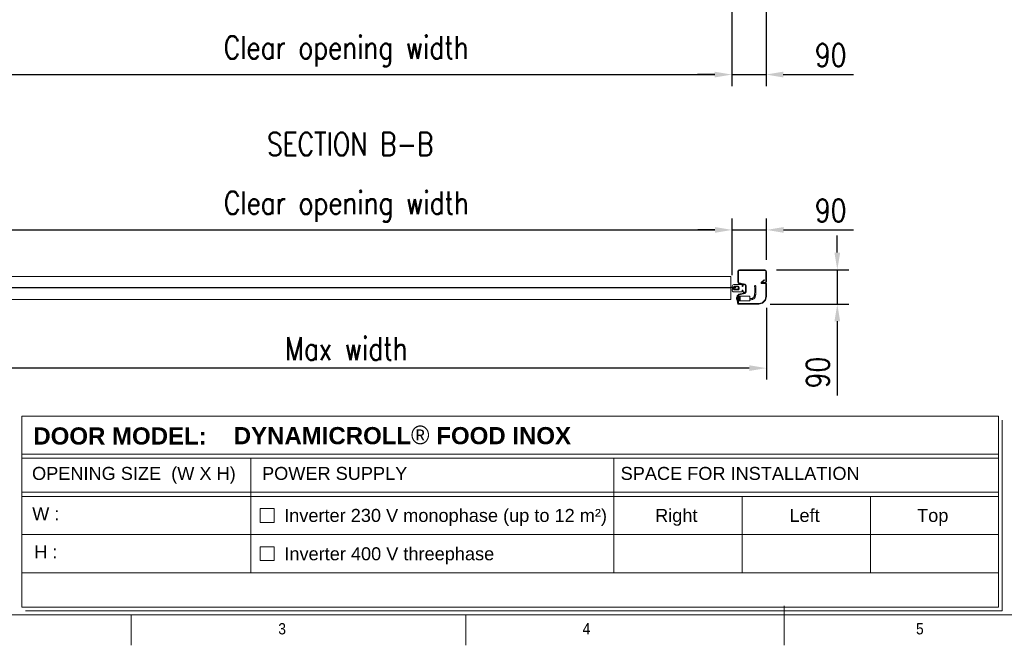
# Model space of a CAD drawing. Header units: millimetres. Extents: x 1545 to 17790, y 764 to 5765.
# Tile 3 of 5: x 3060 to 5640, y 964 to 2603. Entities that reach past the tile are written whole.
import ezdxf

# ---------------------------------------------------------------- set-up
doc = ezdxf.new("R2010")
doc.units = ezdxf.units.MM
doc.header["$LTSCALE"] = 50
doc.header["$PDSIZE"] = -1
doc.layers.add('FORMAT', color=7, linetype='Continuous')
doc.styles.add('NYIP', font='romans.shx', dxfattribs={"width": 0.8})
doc.styles.add('SLDTEXTSTYLE0', font='GOTHIC.TTF', dxfattribs={"width": 0.913})
doc.styles.get("Standard").update_dxf_attribs({"font": 'GOTHIC.TTF'})
doc.dimstyles.new('STANDARD35', dxfattribs={"dimscale": 35, "dimtxt": 2, "dimasz": 1.5, "dimexe": 1, "dimexo": 1, "dimgap": 0.7, "dimtad": 1, "dimdec": 0, "dimdsep": 46, "dimtxsty": 'NYIP', "dimcen": 0, "dimclrd": 1, "dimclre": 1, "dimclrt": 2, "dimadec": 0, "dimazin": 0, "dimtfac": 1, "dimtdec": 0, "dimtix": 1, "dimtmove": 0, "dimatfit": 3, "dimfxl": 0, "dimtvp": 1, "dimtolj": 1, "dimtzin": 0, "dimarcsym": 0})

# ---------------------------------------------------------------- blocks, each defined once
blk = doc.blocks.new('A$C7C9C4F3F')
at = {"layer": 'FORMAT', "color": 7, "lineweight": 5}
for p, q in [((8295, 0), (8295, 258.3)), ((199.3, 199.3), (16199.3, 199.3)), ((4017.9, 199.3), (4017.9, 0)), ((6210.3, 0), (6210.3, 199.3))]:
    blk.add_line(p, q, dxfattribs=at)
at = {"color": 7, "lineweight": 5, "char_height": 73.8, "attachment_point": 1, "style": 'SLDTEXTSTYLE0'}
for s, insert in [('3', (4981.2, 145.3)), ('4', (6974.3, 145.3))]:
    blk.add_mtext(s, dxfattribs=dict(at, insert=insert))
at = {"layer": 'FORMAT', "color": 7, "lineweight": 5, "insert": (9158.6, 145.3), "char_height": 73.8, "attachment_point": 1, "style": 'SLDTEXTSTYLE0'}
blk.add_mtext('5', dxfattribs=at)
blk = doc.blocks.new('*D26')
at = {"color": 1, "lineweight": -2, "transparency": 16777216}
for p, q in [((2905.3, 1933.7), (2905.3, 2082)), ((4926.3, 1933.7), (4926.3, 2082)), ((2950.3, 2052), (4881.3, 2052))]:
    blk.add_line(p, q, dxfattribs=at)
at = {"color": 1, "transparency": 16777216}
for points in [[(2950.3, 2059.5), (2950.3, 2044.5), (2905.3, 2052)], [(4881.3, 2059.5), (4881.3, 2044.5), (4926.3, 2052)]]:
    blk.add_solid(points, dxfattribs=at)
at = {"layer": 'Defpoints', "color": 0, "transparency": 16777216}
for p in [(4926.3, 2052), (2905.3, 1903.7), (4926.3, 1903.7)]:
    blk.add_point(p, dxfattribs=at)
at = {"color": 2, "lineweight": 5, "transparency": 16777216, "insert": (3915.8, 2113), "char_height": 60, "attachment_point": 5, "style": 'NYIP'}
blk.add_mtext('\\A1;Clear opening width', dxfattribs=at)
blk = doc.blocks.new('*D27')
at = {"color": 1, "lineweight": -2, "transparency": 16777216}
for p, q in [((4926.3, 1933.7), (4926.3, 2082)), ((5016.3, 1973.4), (5016.3, 2082)), ((4881.3, 2052), (4836.3, 2052)), ((4926.3, 2052), (5016.3, 2052)), ((5061.3, 2052), (5244.4, 2052))]:
    blk.add_line(p, q, dxfattribs=at)
at = {"color": 1, "transparency": 16777216}
for points in [[(4881.3, 2059.5), (4881.3, 2044.5), (4926.3, 2052)], [(5061.3, 2059.5), (5061.3, 2044.5), (5016.3, 2052)]]:
    blk.add_solid(points, dxfattribs=at)
at = {"layer": 'Defpoints', "color": 0, "transparency": 16777216}
for p in [(5016.3, 2052), (5016.3, 1943.4), (4926.3, 1903.7)]:
    blk.add_point(p, dxfattribs=at)
at = {"color": 2, "lineweight": 5, "transparency": 16777216, "insert": (5184.6, 2103), "char_height": 60, "attachment_point": 5, "style": 'NYIP'}
blk.add_mtext('\\A1;90', dxfattribs=at)
blk = doc.blocks.new('*D29')
at = {"color": 1, "lineweight": -2, "transparency": 16777216}
for p, q in [((2815.3, 1847.9), (2815.3, 1659.9)), ((5016.3, 1847.9), (5016.3, 1659.9)), ((4971.3, 1689.9), (2860.3, 1689.9))]:
    blk.add_line(p, q, dxfattribs=at)
at = {"color": 1, "transparency": 16777216}
for points in [[(2860.3, 1697.4), (2860.3, 1682.4), (2815.3, 1689.9)], [(4971.3, 1697.4), (4971.3, 1682.4), (5016.3, 1689.9)]]:
    blk.add_solid(points, dxfattribs=at)
at = {"layer": 'Defpoints', "color": 0, "transparency": 16777216}
for p in [(2815.3, 1877.9), (5016.3, 1877.9), (2815.3, 1689.9)]:
    blk.add_point(p, dxfattribs=at)
at = {"color": 2, "lineweight": 5, "transparency": 16777216, "insert": (3915.8, 1740.9), "char_height": 60, "attachment_point": 5, "style": 'NYIP'}
blk.add_mtext('\\A1;Max width', dxfattribs=at)
blk = doc.blocks.new('*D30')
at = {"color": 1, "lineweight": -2, "transparency": 16777216}
for p, q in [((5202, 1992.6), (5202, 2037.6)), ((5042.5, 1947.6), (5232, 1947.6)), ((5202, 1947.6), (5202, 1857.6)), ((5026, 1857.6), (5232, 1857.6)), ((5202, 1812.6), (5202, 1618.5))]:
    blk.add_line(p, q, dxfattribs=at)
at = {"color": 1, "transparency": 16777216}
for points in [[(5194.5, 1992.6), (5209.5, 1992.6), (5202, 1947.6)], [(5194.5, 1812.6), (5209.5, 1812.6), (5202, 1857.6)]]:
    blk.add_solid(points, dxfattribs=at)
at = {"layer": 'Defpoints', "color": 0, "transparency": 16777216}
for p in [(5012.5, 1947.6), (4996, 1857.6), (5202, 1857.6)]:
    blk.add_point(p, dxfattribs=at)
at = {"color": 2, "lineweight": 5, "transparency": 16777216, "insert": (5151, 1678.3), "char_height": 60, "attachment_point": 5, "rotation": 90, "style": 'NYIP'}
blk.add_mtext('\\A1;90', dxfattribs=at)
blk = doc.blocks.new('*D31')
at = {"color": 1, "lineweight": -2, "transparency": 16777216}
for p, q in [((2904.8, 2622.9), (2904.8, 2429.1)), ((4925.8, 2622.9), (4925.8, 2429.1)), ((2949.8, 2459.1), (4880.8, 2459.1))]:
    blk.add_line(p, q, dxfattribs=at)
at = {"color": 1, "transparency": 16777216}
for points in [[(2949.8, 2466.6), (2949.8, 2451.6), (2904.8, 2459.1)], [(4880.8, 2466.6), (4880.8, 2451.6), (4925.8, 2459.1)]]:
    blk.add_solid(points, dxfattribs=at)
at = {"layer": 'Defpoints', "color": 0, "transparency": 16777216}
for p in [(2904.8, 2652.9), (4925.8, 2652.9), (4925.8, 2459.1)]:
    blk.add_point(p, dxfattribs=at)
at = {"color": 2, "lineweight": 5, "transparency": 16777216, "insert": (3915.3, 2520.1), "char_height": 60, "attachment_point": 5, "style": 'NYIP'}
blk.add_mtext('\\A1;Clear opening width', dxfattribs=at)
blk = doc.blocks.new('*D33')
at = {"color": 1, "lineweight": -2, "transparency": 16777216}
for p, q in [((4925.8, 2622.9), (4925.8, 2429.1)), ((5015.3, 2622.9), (5015.3, 2429.1)), ((4880.8, 2459.1), (4835.8, 2459.1)), ((4925.8, 2459.1), (5015.3, 2459.1)), ((5060.3, 2459.1), (5244.4, 2459.1))]:
    blk.add_line(p, q, dxfattribs=at)
at = {"color": 1, "transparency": 16777216}
for points in [[(4880.8, 2466.6), (4880.8, 2451.6), (4925.8, 2459.1)], [(5060.3, 2466.6), (5060.3, 2451.6), (5015.3, 2459.1)]]:
    blk.add_solid(points, dxfattribs=at)
at = {"layer": 'Defpoints', "color": 0, "transparency": 16777216}
for p in [(4925.8, 2652.9), (5015.3, 2652.9), (5015.3, 2459.1)]:
    blk.add_point(p, dxfattribs=at)
at = {"color": 2, "lineweight": 5, "transparency": 16777216, "insert": (5184.6, 2510.1), "char_height": 60, "attachment_point": 5, "style": 'NYIP'}
blk.add_mtext('\\A1;90', dxfattribs=at)

msp = doc.modelspace()

# ---------------------------------------------------------------- linework, layer by layer
at = {"lineweight": 5}
for p, q in [((4941.3, 1915.9), (4941.3, 1943.4)), ((4942.8, 1915.9), (4942.8, 1943.4)), ((4945.4, 1947.6), (5012.1, 1947.6)), ((4945.4, 1946.1), (5012.1, 1946.1)), ((5014.8, 1943.4), (5014.8, 1916.8)), ((5016.3, 1943.4), (5016.3, 1916.8)), ((4922.9, 1930), (2904.9, 1930)), ((4922.9, 1930), (4922.9, 1901.5)), ((4959.2, 1908.1), (4944.4, 1911.8)), ((4959.6, 1909.6), (4944.8, 1913.3)), ((4956.3, 1909.7), (4960.3, 1909.7)), ((5003.6, 1915.3), (5010.7, 1921.2)), ((5004.3, 1914.1), (5004.3, 1912.6)), ((5012.1, 1914.1), (5004.3, 1914.1)), ((5012.1, 1912.6), (5004.3, 1912.6)), ((5004.4, 1914.4), (5011.5, 1920.3)), ((5014.1, 1912.6), (5005, 1912.6)), ((5014.1, 1911.4), (5005, 1911.4)), ((5011.5, 1920.3), (5010.7, 1921.2)), ((5015.1, 1877.9), (5015.1, 1910.4)), ((5016.3, 1877.9), (5016.3, 1910.4)), ((4905.9, 1901.5), (2925.9, 1901.5)), ((4905.9, 1900), (2925.9, 1900)), ((4905.9, 1900), (4905.9, 1901.5)), ((4935.9, 1901.5), (4905.9, 1901.5)), ((4935.9, 1900), (4905.9, 1900)), ((4922.9, 1900), (4922.9, 1870)), ((4926.3, 1901.2), (4926.3, 1903.7)), ((4930.4, 1901.2), (4926.3, 1901.2)), ((4926.3, 1894.7), (4926.3, 1897.2)), ((4926.3, 1897.2), (4930.4, 1897.2)), ((4926.9, 1902), (4926.9, 1901.5)), ((4926.9, 1902), (4931.4, 1902)), ((4935.9, 1901.5), (4926.9, 1901.5)), ((4926.9, 1900), (4926.9, 1899.5)), ((4926.9, 1900), (4935.9, 1900)), ((4931.4, 1899.5), (4926.9, 1899.5)), ((4931.4, 1903.5), (4930.4, 1901.2)), ((4930.4, 1897.2), (4931.4, 1894.8)), ((4931.3, 1908.7), (4951.6, 1908.7)), ((4951.6, 1889.7), (4931.3, 1889.7)), ((4931.4, 1902), (4931.4, 1904.5)), ((4942.9, 1903.5), (4931.4, 1903.5)), ((4931.4, 1897.1), (4931.4, 1899.5)), ((4931.4, 1894.8), (4942.9, 1894.8)), ((4931.7, 1904.8), (4941.8, 1904.8)), ((4941.8, 1896.8), (4931.7, 1896.8)), ((4935.9, 1901.5), (4935.9, 1900)), ((4942.7, 1896.8), (4941.8, 1896.8)), ((4942.3, 1897), (4943, 1897)), ((4942.8, 1900.8), (4943.4, 1900.8)), ((4943, 1897), (4943, 1897)), ((4944.4, 1883.4), (4959.2, 1887.1)), ((4944.8, 1881.9), (4959.6, 1885.6)), ((4944.9, 1896.8), (4944.9, 1901.5)), ((4952.6, 1907.7), (4952.6, 1905.5)), ((4952.6, 1892.8), (4952.6, 1890.7)), ((4955.3, 1905.5), (4955.3, 1908.7)), ((4955.3, 1889.7), (4955.3, 1892.8)), ((4960.3, 1888.7), (4956.3, 1888.7)), ((4961.3, 1908.7), (4961.3, 1889.7)), ((4961.3, 1889.7), (4961.3, 1905.5)), ((4962.8, 1889.7), (4962.8, 1905.5)), ((4922.9, 1870), (2904.9, 1870)), ((4939.3, 1876.6), (4939, 1876.6)), ((4939, 1868.6), (4939, 1876.6)), ((4939, 1868.6), (4939.3, 1868.6)), ((4940.3, 1880.1), (4939.3, 1880.1)), ((4939.3, 1865.1), (4939.3, 1880.1)), ((4939.3, 1865.1), (4940.3, 1865.1)), ((4940.3, 1880.6), (4940.3, 1859.8)), ((4941.5, 1880.6), (4940.3, 1880.6)), ((4941.3, 1858.6), (4941.3, 1879.4)), ((4941.3, 1858.6), (4942.8, 1858.6)), ((4941.5, 1880.6), (4941.5, 1859.8)), ((4942.5, 1858.8), (4996, 1858.8)), ((4942.5, 1857.6), (4996, 1857.6)), ((4947.8, 1878.6), (4942.8, 1879.6)), ((4947.8, 1878.6), (4942.8, 1879.6)), ((4942.8, 1858.6), (4942.8, 1879.4)), ((4942.8, 1877.7), (4943.9, 1877.5)), ((4942.8, 1877.6), (4947.8, 1877)), ((4947.8, 1875.4), (4942.8, 1876)), ((4942.8, 1875.4), (4947.8, 1874.8)), ((4942.8, 1874.4), (4947.8, 1874.4)), ((4942.8, 1872.4), (4947.8, 1872.4)), ((4942.8, 1872.3), (4947.8, 1872.3)), ((4947.8, 1869.3), (4942.8, 1868.5)), ((4942.8, 1867.7), (4947.8, 1868.5)), ((4947.8, 1867.3), (4942.8, 1866.5)), ((4942.8, 1865.9), (4947.8, 1866.9)), ((4942.8, 1865.6), (4947.8, 1866.6)), ((4943.2, 1877.6), (4942.9, 1877.6)), ((4972.8, 1878.6), (4947.8, 1878.6)), ((4947.8, 1878.6), (4947.8, 1878.5)), ((4947.8, 1878.6), (4947.8, 1878.6)), ((4947.8, 1878.5), (4947.8, 1877.7)), ((4947.8, 1877.7), (4947.8, 1877)), ((4947.8, 1877), (4947.8, 1875.4)), ((4947.8, 1875.4), (4947.8, 1871.3)), ((4947.8, 1871.3), (4947.8, 1869.4)), ((4947.8, 1869.4), (4947.8, 1868.5)), ((4947.8, 1868.5), (4947.8, 1867.3)), ((4947.8, 1867.3), (4947.8, 1866.9)), ((4947.8, 1866.9), (4947.8, 1866.6)), ((4947.8, 1866.6), (4972.8, 1866.6)), ((4972.8, 1878.6), (4972.8, 1878.2)), ((4972.8, 1878.2), (4972.8, 1866.6)), ((4996.2, 1858.8), (5005.4, 1861.3)), ((4996.5, 1857.7), (5005.7, 1860.1)), ((5005.8, 1861.6), (5012.3, 1868)), ((5006.7, 1860.7), (5013.2, 1867.2)), ((5012.6, 1868.5), (5015, 1877.6)), ((5013.7, 1868.2), (5016.2, 1877.3)), ((3064.9, 1563.9), (5624.1, 1563.9)), ((3064.9, 1563.9), (3064.9, 1063.9)), ((5624.1, 1563.9), (5624.1, 1063.9)), ((5634.4, 1553.6), (5634.4, 1053.6)), ((3064.9, 1464.5), (5624.1, 1464.5)), ((3064.9, 1453.6), (5624.1, 1453.6)), ((3665.1, 1453.6), (3665.1, 1153.6)), ((4616.8, 1453.6), (4616.8, 1153.6)), ((3064.9, 1364.5), (5624.1, 1364.5)), ((3064.9, 1353.6), (5624.1, 1353.6)), ((4952.8, 1353.6), (4952.8, 1153.6)), ((5288.8, 1353.6), (5288.8, 1153.6)), ((3690.2, 1321.6), (3726.2, 1321.6)), ((3690.2, 1285.6), (3690.2, 1321.6)), ((3726.2, 1321.6), (3726.2, 1285.6)), ((3726.2, 1285.6), (3690.2, 1285.6)), ((3064.9, 1253.6), (5624.1, 1253.6)), ((3690.2, 1221.6), (3726.2, 1221.6)), ((3690.2, 1185.6), (3690.2, 1221.6)), ((3726.2, 1221.6), (3726.2, 1185.6)), ((3726.2, 1185.6), (3690.2, 1185.6)), ((3064.9, 1153.6), (5624.1, 1153.6)), ((3064.9, 1063.9), (5624.1, 1063.9)), ((3075.2, 1053.6), (5634.4, 1053.6)), ((5634.4, 1053.6), (4414.8, 1053.6)), ((4425.1, 1053.6), (5634.4, 1053.6))]:
    msp.add_line(p, q, dxfattribs=at)
at = {"lineweight": 5, "flags": 128}
msp.add_lwpolyline([(4988.1, 1905.5), (4988, 1905.3), (4987.7, 1905.1), (4987.2, 1905), (4986.6, 1904.9), (4986, 1905), (4985.6, 1905.1), (4985.2, 1905.3), (4985.1, 1905.5), (4985.2, 1905.7), (4985.6, 1905.9), (4986, 1906), (4986.6, 1906.1), (4987.2, 1906), (4987.7, 1905.9), (4988, 1905.8), (4988.1, 1905.5)], dxfattribs=at)
at = {"lineweight": 5}
for centre, radius, start, end in [((4945.4, 1943.4), 4.17, 90, 180), ((4945.4, 1943.4), 2.67, 90, 180), ((5012.1, 1943.4), 4.17, 0, 90), ((5012.1, 1943.4), 2.67, 0, 90), ((4945.4, 1915.9), 4.17, 180, 256), ((4945.4, 1915.9), 2.67, 180, 256), ((4956.3, 1908.7), 1, 90, 180), ((4958.6, 1905.5), 4.17, 0, 76), ((4960.3, 1908.7), 1, 0, 90), ((5005, 1913.6), 2.2, 130, 270), ((5005, 1913.6), 1, 130, 270), ((5012.1, 1916.8), 4.17, 270, 0), ((5012.1, 1916.8), 2.67, 270, 0), ((5014.1, 1910.4), 2.2, 0, 90), ((5014.1, 1910.4), 1, 0, 90), ((4931.3, 1903.7), 5, 90, 180), ((4931.3, 1894.7), 5, 180, 270), ((4931.7, 1904.5), 0.3, 90, 180), ((4931.7, 1897.1), 0.3, 180, 270), ((4945.4, 1879.4), 4.17, 104, 180), ((4942.7, 1897.1), 0.3, 270, 355.1552), ((4942.7, 1897.1), 0.299, 270.1349, 355.1392), ((4942.9, 1901.5), 2, 0, 90), ((4942.9, 1896.8), 2, 270, 0), ((4951.6, 1907.7), 1, 0, 90), ((4951.6, 1890.7), 1, 270, 0), ((4953.9, 1905.5), 1.35, 180, 0), ((4953.9, 1892.8), 1.35, 0, 180), ((4956.3, 1889.7), 1, 180, 270), ((4958.6, 1905.5), 2.67, 0, 76), ((4958.6, 1889.7), 2.67, 284, 0), ((4958.6, 1889.7), 4.17, 284, 0), ((4960.3, 1889.7), 1, 270, 0), ((4943.6, 1872.6), 6.08, 138.8879, 221.1121), ((4942.5, 1859.8), 2.2, 180, 270), ((4942.5, 1859.8), 1, 180, 270), ((4945.4, 1879.4), 2.67, 104, 180), ((4996, 1859.8), 1, 270, 285), ((4996, 1859.8), 2.2, 270, 285), ((5005.1, 1862.3), 1, 285, 315), ((5005.1, 1862.3), 2.2, 285, 315), ((5011.6, 1868.7), 1, 315, 345), ((5011.6, 1868.7), 2.2, 315, 345), ((5014.1, 1877.9), 1, 345, 360), ((5014.1, 1877.9), 2.2, 345, 0)]:
    msp.add_arc(centre, radius, start, end, dxfattribs=at)
for points, knots in [([(4942.3, 1904.5), (4942.3, 1904.5), (4942.3, 1904.5), (4942.3, 1904.6), (4942.2, 1904.6), (4942.1, 1904.7), (4942, 1904.8), (4941.9, 1904.8), (4941.8, 1904.8)], [0, 0, 0, 0, 0.024634, 0.131788, 0.277047, 0.484694, 0.700233, 1, 1, 1, 1]), ([(4941.8, 1896.8), (4941.9, 1896.8), (4942, 1896.8), (4942.2, 1896.8), (4942.3, 1896.9), (4942.3, 1897), (4942.3, 1897), (4942.3, 1897)], [0, 0, 0, 0, 0.300103, 0.628125, 0.78127, 0.935837, 1, 1, 1, 1]), ([(4942.8, 1900.8), (4942.6, 1901.8), (4942.5, 1903.1), (4942.3, 1904.3), (4942.3, 1904.5)], [0, 0, 0, 0, 0.86381, 1, 1, 1, 1]), ([(4942.3, 1897), (4942.4, 1898.1), (4942.6, 1899.4), (4942.7, 1900.6), (4942.8, 1900.8)], [0, 0, 0, 0, 0.875661, 1, 1, 1, 1]), ([(4943, 1897), (4943.1, 1897.5), (4943.1, 1898), (4943.2, 1899.3), (4943.3, 1900.1), (4943.4, 1900.8)], [0, 0, 0, 0, 0.3426015, 0.4628722, 1, 1, 1, 1]), ([(4943.4, 1900.8), (4943.3, 1901.4), (4943.2, 1902.2), (4943.1, 1903.2), (4943.1, 1903.4), (4943.1, 1903.5)], [0, 0, 0, 0, 0.7341, 0.898473, 1, 1, 1, 1]), ([(4972.8, 1869), (4973.6, 1869), (4975.3, 1869.1), (4977.7, 1869.3), (4979.8, 1869.8), (4981.9, 1871.1), (4984.1, 1872.3), (4985.6, 1874.3), (4986.5, 1876.2), (4987.2, 1878.3), (4987.8, 1880.7), (4988.4, 1884.1), (4988.6, 1888.5), (4988.6, 1892.7), (4988.6, 1895.9), (4988.6, 1898.4), (4988.5, 1901.7), (4988.2, 1904.2), (4988.1, 1905.6)], [0, 0, 0, 0, 0.050849, 0.102146, 0.148679, 0.188162, 0.252141, 0.303342, 0.344239, 0.390483, 0.447426, 0.504322, 0.622798, 0.738439, 0.782377, 0.834571, 0.907051, 1, 1, 1, 1]), ([(4985.1, 1905.5), (4985.3, 1903.9), (4985.5, 1901.2), (4985.6, 1897.7), (4985.6, 1894.9), (4985.6, 1892.1), (4985.6, 1888.8), (4985.4, 1885.3), (4985, 1882), (4984.4, 1879.2), (4983.6, 1877), (4982.9, 1875.5), (4981.9, 1874.6), (4980.7, 1873.9), (4979.4, 1873), (4977.6, 1872.3), (4975.3, 1872.2), (4973.7, 1872), (4972.8, 1872)], [0, 0, 0, 0, 0.115023, 0.20007, 0.259302, 0.316539, 0.409142, 0.501981, 0.575741, 0.653797, 0.711471, 0.751291, 0.776072, 0.807382, 0.845865, 0.887795, 0.937407, 1, 1, 1, 1]), ([(4942.8, 1879.4), (4944.1, 1879.1), (4945.8, 1878.8), (4947.5, 1878.5), (4947.8, 1878.5)], [0, 0, 0, 0, 0.811583, 1, 1, 1, 1]), ([(4947.8, 1877.7), (4947.5, 1877.8), (4945.8, 1878.1), (4944.1, 1878.4), (4942.8, 1878.6)], [0, 0, 0, 0, 0.188102, 1, 1, 1, 1]), ([(4947.8, 1871.7), (4947.4, 1871.6), (4945.8, 1871.5), (4944.1, 1871.4), (4942.8, 1871.3)], [0, 0, 0, 0, 0.211087, 1, 1, 1, 1]), ([(4942.8, 1870.9), (4944.1, 1871), (4945.8, 1871.1), (4947.5, 1871.2), (4947.8, 1871.3)], [0, 0, 0, 0, 0.809047, 1, 1, 1, 1]), ([(4947.8, 1869.4), (4947.5, 1869.4), (4945.8, 1869.3), (4944.1, 1869.1), (4942.8, 1869)], [0, 0, 0, 0, 0.190953, 1, 1, 1, 1])]:
    msp.add_open_spline(points, degree=3, knots=knots, dxfattribs=at)

# ---------------------------------------------------------------- block references
at = {"lineweight": 5, "xscale": 0.4, "yscale": 0.4, "zscale": 0.4}
msp.add_blockref('A$C7C9C4F3F', (1744.9, 963.5), dxfattribs=at)

# ---------------------------------------------------------------- texts
at = {"color": 2, "lineweight": 5, "insert": (3925.8, 2276.9, 1.5), "char_height": 60, "attachment_point": 5, "style": 'NYIP'}
msp.add_mtext('\\A1;SECTION B-B', dxfattribs=at)
at = {"lineweight": 5}
for s, insert, char_height, width, attachment_point in [('{\\fArial|b1|i0|c0|p34;DOOR MODEL:}', (3322.6, 1534.6), 45.022, 498.031, 2), ('{\\fArial|b1|i0|c0|p34;DYNAMICROLL\\fCentury Gothic|b0|i0|c0|p34;\\H1.0833x;® \\fArial|b1|i0|c0|p34;\\H0.92311x;FOOD INOX}', (3620.6, 1539.2), 45.0216, 2870.474, 1), ('{\\fArial|b0|i0|c0|p34;OPENING SIZE  (W X H)}', (3358.9, 1431), 34.043, 806.902, 2), ('{\\fArial|b0|i0|c0|p34;POWER SUPPLY}', (3885, 1431), 34.043, 806.902, 2), ('{\\fArial|b0|i0|c0|p34;SPACE FOR INSTALLATION}', (4947.4, 1431), 34.043, 806.902, 2), ('{\\fArial|b0|i0|c0|p34;W :}', (3128.2, 1325.5), 34.043, 90.063, 2), ('{\\fArial|b0|i0|c0|p34;Inverter 230 V monophase (up to 12 m²)}', (4175.6, 1320.9), 34.043, 897.538, 2), ('{\\fArial|b0|i0|c0|p34;Right}', (4780.1, 1320.9), 34.043, 136.704, 2), ('{\\fArial|b0|i0|c0|p34;Left}', (5116.1, 1320.9), 34.043, 136.704, 2), ('{\\fArial|b0|i0|c0|p34;Top}', (5452.1, 1320.9), 34.043, 136.704, 2), ('{\\fArial|b0|i0|c0|p34;H :}', (3128.2, 1225.5), 34.043, 90.063, 2), ('{\\fArial|b0|i0|c0|p34;Inverter 400 V threephase}', (4028.1, 1220.4), 34.043, 897.538, 2)]:
    msp.add_mtext(s, dxfattribs=dict(at, insert=insert, char_height=char_height, width=width, attachment_point=attachment_point))

# ---------------------------------------------------------------- dimensions: what is measured, and where the dimension line sits
at = {"color": 1, "lineweight": 5}
for base, p1, p2, text, picture, middle in [((4925.8, 2459.1), (2904.8, 2652.9), (4925.8, 2652.9), 'Clear opening width', '*D31', (3915.3, 2520.1)), ((4926.3, 2052), (2905.3, 1903.7), (4926.3, 1903.7), 'Clear opening width', '*D26', (3915.8, 2113)), ((2815.3, 1689.9), (5016.3, 1877.9), (2815.3, 1877.9), 'Max width', '*D29', (3915.8, 1740.9))]:
    dim = msp.add_linear_dim(base=base, p1=p1, p2=p2, text=text, dimstyle='STANDARD35', override={"dimscale": 30}, dxfattribs=at)
    dim.commit()
    dim.dimension.update_dxf_attribs({"geometry": picture, "text_midpoint": middle})
for base, p1, p2, picture, middle in [((5015.269563, 2459.146101), (4925.769562, 2652.911309), (5015.269563, 2652.911429), '*D33', (5184.555278, 2459.146101)), ((5016.3, 2052), (4926.3, 1903.7), (5016.3, 1943.4), '*D27', (5184.6, 2052))]:
    dim = msp.add_linear_dim(base=base, p1=p1, p2=p2, dimstyle='STANDARD35', override={"dimscale": 30}, dxfattribs=at)
    dim.commit()
    dim.dimension.update_dxf_attribs({"geometry": picture, "text_midpoint": middle, "dimtype": 160})
dim = msp.add_linear_dim(base=(5202, 1857.6), p1=(5012.5, 1947.6), p2=(4996, 1857.6), angle=90, dimstyle='STANDARD35', override={"dimscale": 30}, dxfattribs=at)
dim.commit()
dim.dimension.update_dxf_attribs({"geometry": '*D30', "text_midpoint": (5202, 1678.3), "dimtype": 160})

doc.saveas('drawing.dxf')
